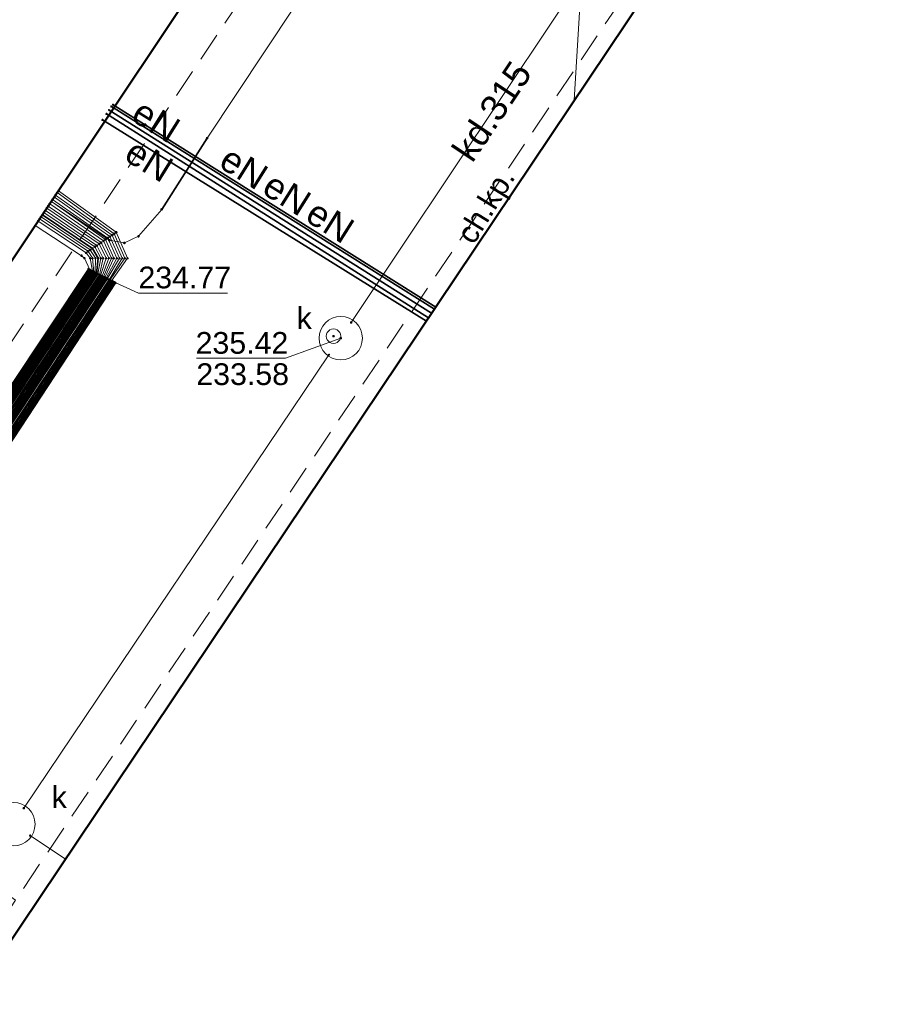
# Model space of a CAD drawing. Header units: metres. Extents: x 6603648 to 6604252, y 5739748 to 5740166.
# Tile 56 of 114: x 6603723 to 6603753, y 5740054 to 5740088. Entities that reach past the tile are written whole.
import ezdxf
from ezdxf.enums import TextEntityAlignment as Align

# ---------------------------------------------------------------- set-up
doc = ezdxf.new("R2010")
doc.units = ezdxf.units.M
doc.linetypes.add('PRZER2-1', pattern=[1.5, 1, -0.5])
doc.layers.get('0').update_dxf_attribs({"linetype": 'CONTINUOUS'})
for name, color, linetype, lineweight, true_color in [('GESBZO', 7, 'CONTINUOUS', 50, 0x0a0909), ('GSPPRB', 7, 'CONTINUOUS', 18, 0x0a0909), ('GSSKOD', 7, 'CONTINUOUS', 18, 0x0a0909), ('GSSKOD_O', 7, 'CONTINUOUS', 18, 0x0a0909), ('GULENN', 1, 'CONTINUOUS', 18, 0xff0000), ('GULENN_O', 1, 'CONTINUOUS', 18, 0xff0000), ('GULEOR', 1, 'CONTINUOUS', 35, 0xff0000), ('GULKDP', 7, 'CONTINUOUS', 18, 0x803300), ('GULKDP_O', 7, 'CONTINUOUS', 18, 0x803300), ('GUPKWZ', 7, 'CONTINUOUS', 18, 0x0a0909), ('GUPKWZ_O', 7, 'CONTINUOUS', 18, 0x0a0909), ('GUSETS', 7, 'CONTINUOUS', 25, 0x0a0909), ('GUSIKP', 7, 'CONTINUOUS', 18, 0x0a0909)]:
    doc.layers.add(name, color=color, linetype=linetype, lineweight=lineweight, true_color=true_color)
for name, color, linetype, true_color in [('GUPESH', 1, 'CONTINUOUS', 0xff0000), ('GUPESH_O', 1, 'CONTINUOUS', 0xff0000), ('GUPKSH', 7, 'CONTINUOUS', 0x803300), ('GUPKSH_O', 7, 'CONTINUOUS', 0x803300)]:
    doc.layers.add(name, color=color, linetype=linetype, true_color=true_color)
doc.styles.add('Arial', font='arial.ttf')

# ---------------------------------------------------------------- blocks, each defined once
blk = doc.blocks.new('GSPPRB0')
at = {"color": 0, "lineweight": 18}
blk.add_lwpolyline([(-0.007955, 0.0225), (0.007955, 0.0225), (0.0225, 0.007955), (0.0225, -0.007955), (0.007955, -0.0225), (-0.007955, -0.0225), (-0.0225, -0.007955), (-0.0225, 0.007955)], close=True, dxfattribs=at)
blk = doc.blocks.new('GUPKSH1')
blk.add_hatch(color=0).paths.add_polyline_path([(0, 0.045), (-0.011647, 0.043467), (-0.0225, 0.038971), (-0.03182, 0.03182), (-0.038971, 0.0225), (-0.043467, 0.011647), (-0.045, 0), (-0.043467, -0.011647), (-0.038971, -0.0225), (-0.03182, -0.03182), (-0.0225, -0.038971), (-0.011647, -0.043467), (0, -0.045), (0.011647, -0.043467), (0.0225, -0.038971), (0.03182, -0.03182), (0.038971, -0.0225), (0.043467, -0.011647), (0.045, 0), (0.043467, 0.011647), (0.038971, 0.0225), (0.03182, 0.03182), (0.0225, 0.038971), (0.011647, 0.043467)])
blk = doc.blocks.new('GUPESH1')
blk.add_hatch(color=0).paths.add_polyline_path([(0, 0.045), (-0.011647, 0.043467), (-0.0225, 0.038971), (-0.03182, 0.03182), (-0.038971, 0.0225), (-0.043467, 0.011647), (-0.045, 0), (-0.043467, -0.011647), (-0.038971, -0.0225), (-0.03182, -0.03182), (-0.0225, -0.038971), (-0.011647, -0.043467), (0, -0.045), (0.011647, -0.043467), (0.0225, -0.038971), (0.03182, -0.03182), (0.038971, -0.0225), (0.043467, -0.011647), (0.045, 0), (0.043467, 0.011647), (0.038971, 0.0225), (0.03182, 0.03182), (0.0225, 0.038971), (0.011647, 0.043467)])
blk = doc.blocks.new('GUPKWZ1_1')
at = {"color": 0}
blk.add_lwpolyline([(0.25, 0), (0.241481, -0.064705), (0.216506, -0.125), (0.176777, -0.176777), (0.125, -0.216506), (0.064705, -0.241481), (0, -0.25), (-0.064705, -0.241481), (-0.125, -0.216506), (-0.176777, -0.176777), (-0.216506, -0.125), (-0.241481, -0.064705), (-0.25, 0), (-0.241481, 0.064705), (-0.216506, 0.125), (-0.176777, 0.176777), (-0.125, 0.216506), (-0.064705, 0.241481), (0, 0.25), (0.064705, 0.241481), (0.125, 0.216506), (0.176777, 0.176777), (0.216506, 0.125), (0.241481, 0.064705)], close=True, dxfattribs=at)

msp = doc.modelspace()

# ---------------------------------------------------------------- linework, layer by layer
at = {"layer": 'GESBZO', "color": 18, "linetype": 'Continuous', "lineweight": 50, "true_color": 0x0a0909}
for points in [[(6603761.366, 5740113.074), (6603795.022, 5740090.472), (6603791.683, 5740085.493), (6603799.835, 5740079.991), (6603757.379, 5740016.708), (6603715.538, 5740044.785)], [(6603705.07, 5740069.59), (6603707.31, 5740068.07), (6603712.5, 5740064.58), (6603712.94, 5740064.28), (6603728.85, 5740088.08), (6603728.5, 5740088.32), (6603725.42, 5740090.37), (6603720.97, 5740093.36)]]:
    msp.add_lwpolyline(points, close=True, dxfattribs=at)
at = {"layer": 'GSSKOD', "color": 18, "linetype": 'PRZER2-1', "lineweight": 18, "true_color": 0x0a0909}
for points in [[(6603715.538, 5740044.785), (6603761.366, 5740113.074), (6603760.932, 5740113.366), (6603723.23, 5740057.39), (6603714.64, 5740044.58), (6603715.18, 5740044.25)], [(6603704.84, 5740070.9), (6603720.66, 5740094.71), (6603725.86, 5740091.24), (6603726.2, 5740091.73), (6603731.02, 5740088.51), (6603714.22, 5740063.42), (6603723.23, 5740057.39), (6603714.64, 5740044.58), (6603715.18, 5740044.25), (6603709.86, 5740036.43), (6603702.4, 5740041.46)], [(6603707.31, 5740068.07), (6603706.34, 5740066.62), (6603711.52, 5740063.14), (6603712.5, 5740064.58), (6603712.94, 5740064.28), (6603728.85, 5740088.08), (6603728.5, 5740088.32), (6603729.21, 5740089.38), (6603727.51, 5740090.52), (6603726.14, 5740091.44), (6603725.42, 5740090.37), (6603720.97, 5740093.36), (6603705.07, 5740069.59)]]:
    msp.add_lwpolyline(points, close=True, dxfattribs=at)
at = {"layer": 'GULENN', "color": 1, "linetype": 'Continuous', "lineweight": 18, "true_color": 0xff0000}
for points in [[(6603724.47, 5740081.52), (6603726.47, 5740080.18), (6603726.99, 5740080.09), (6603727.48, 5740080.32), (6603728.28, 5740081.25), (6603729.85, 5740083.71), (6603732.86, 5740088.23), (6603734.31, 5740090.7), (6603734.13, 5740091.12), (6603732.04, 5740093.15), (6603728.53, 5740095.6), (6603728.45, 5740095.87), (6603729.62, 5740110.12), (6603729.51, 5740110.39)], [(6603742.539, 5740085.02), (6603743.009, 5740092.809), (6603746.277, 5740092.425), (6603747.284, 5740102.057), (6603741.364, 5740102.434), (6603741.455, 5740103.182)], [(6603726.461, 5740084.681), (6603737.609, 5740077.662)], [(6603726.542, 5740084.802), (6603737.704, 5740077.803)], [(6603726.598, 5740084.864), (6603737.755, 5740077.877)], [(6603726.232, 5740084.339), (6603737.429, 5740077.393)], [(6603726.371, 5740084.547), (6603737.504, 5740077.504)], [(6603724.71, 5740081.89), (6603726.71, 5740080.46), (6603727.1, 5740079.56), (6603726.55, 5740078.78), (6603707.3, 5740049.54), (6603706.74, 5740047.98), (6603706.31, 5740046.43), (6603705.58, 5740040.93), (6603705.67, 5740040.59), (6603705.77, 5740040.15), (6603705.89, 5740039.88), (6603722.8, 5740026.23), (6603723.59, 5740025.67), (6603751.47, 5740006.73), (6603752.65, 5740005.84), (6603753.29, 5740005.63)], [(6603724.47, 5740081.52), (6603726.34, 5740080.21), (6603726.63, 5740079.56), (6603726.31, 5740078.9), (6603707.04, 5740049.72), (6603706.37, 5740048.07), (6603706.02, 5740046.54), (6603705.27, 5740040.96), (6603705.32, 5740040.5), (6603705.46, 5740039.97), (6603705.69, 5740039.61), (6603722.59, 5740025.99), (6603723.4, 5740025.41), (6603751.33, 5740006.47), (6603753.69, 5740004.21)], [(6603724.51, 5740081.59), (6603726.42, 5740080.26), (6603726.73, 5740079.56), (6603726.36, 5740078.87), (6603707.09, 5740049.69), (6603706.45, 5740048.05), (6603706.06, 5740046.53), (6603705.33, 5740040.95), (6603705.39, 5740040.52), (6603705.53, 5740040.01), (6603705.73, 5740039.66), (6603722.62, 5740026.02), (6603723.43, 5740025.46), (6603751.35, 5740006.51), (6603752.61, 5740005.67), (6603753.33, 5740005.46)], [(6603724.57, 5740081.67), (6603726.49, 5740080.31), (6603726.82, 5740079.56), (6603726.4, 5740078.85), (6603707.15, 5740049.65), (6603706.51, 5740048.04), (6603706.14, 5740046.5), (6603705.4, 5740040.95), (6603705.45, 5740040.54), (6603705.58, 5740040.04), (6603705.78, 5740039.73), (6603722.69, 5740026.1), (6603723.47, 5740025.52), (6603751.39, 5740006.58), (6603753.74, 5740004.27)], [(6603724.61, 5740081.74), (6603726.57, 5740080.36), (6603726.92, 5740079.56), (6603726.46, 5740078.82), (6603707.2, 5740049.61), (6603706.59, 5740048.02), (6603706.19, 5740046.48), (6603705.45, 5740040.94), (6603705.53, 5740040.56), (6603705.65, 5740040.08), (6603705.81, 5740039.77), (6603722.71, 5740026.13), (6603723.51, 5740025.56), (6603751.41, 5740006.62), (6603752.63, 5740005.76), (6603753.31, 5740005.54)], [(6603724.67, 5740081.83), (6603726.64, 5740080.41), (6603727.01, 5740079.56), (6603726.49, 5740078.8), (6603707.25, 5740049.58), (6603706.66, 5740048), (6603706.27, 5740046.45), (6603705.52, 5740040.93), (6603705.59, 5740040.57), (6603705.7, 5740040.11), (6603705.86, 5740039.84), (6603722.78, 5740026.2), (6603723.56, 5740025.63), (6603751.45, 5740006.69), (6603753.83, 5740004.41)], [(6603724.26, 5740081.21), (6603726.04, 5740080), (6603726.26, 5740079.56), (6603726.13, 5740078.99), (6603706.84, 5740049.87), (6603706.07, 5740048.15), (6603705.78, 5740046.63), (6603705.02, 5740040.98), (6603705.04, 5740040.44), (6603705.22, 5740039.84), (6603705.54, 5740039.4), (6603722.41, 5740025.78), (6603723.24, 5740025.2), (6603751.21, 5740006.24), (6603752.54, 5740005.41), (6603753.38, 5740005.23)], [(6603724.31, 5740081.29), (6603726.12, 5740080.06), (6603726.36, 5740079.56), (6603726.17, 5740078.97), (6603706.9, 5740049.83), (6603706.16, 5740048.13), (6603705.81, 5740046.62), (6603705.08, 5740040.98), (6603705.12, 5740040.46), (6603705.29, 5740039.87), (6603705.57, 5740039.44), (6603722.44, 5740025.82), (6603723.27, 5740025.24), (6603751.23, 5740006.28), (6603752.56, 5740005.5), (6603753.36, 5740005.31)], [(6603724.36, 5740081.36), (6603726.19, 5740080.1), (6603726.45, 5740079.56), (6603726.22, 5740078.94), (6603706.95, 5740049.79), (6603706.22, 5740048.11), (6603705.9, 5740046.59), (6603705.15, 5740040.97), (6603705.18, 5740040.47), (6603705.34, 5740039.9), (6603705.62, 5740039.51), (6603722.5, 5740025.89), (6603723.32, 5740025.31), (6603751.27, 5740006.35), (6603753.65, 5740004.14)], [(6603724.41, 5740081.44), (6603726.27, 5740080.16), (6603726.55, 5740079.56), (6603726.27, 5740078.92), (6603706.99, 5740049.76), (6603706.3, 5740048.09), (6603705.94, 5740046.57), (6603705.2, 5740040.96), (6603705.26, 5740040.49), (6603705.41, 5740039.94), (6603705.65, 5740039.56), (6603722.53, 5740025.92), (6603723.35, 5740025.35), (6603751.29, 5740006.4), (6603752.58, 5740005.58), (6603753.34, 5740005.39)], [(6603724.01, 5740080.84), (6603725.67, 5740079.75), (6603725.81, 5740079.56), (6603725.89, 5740079.11), (6603706.6, 5740050.04), (6603705.7, 5740048.25), (6603705.45, 5740046.75), (6603704.7, 5740041.01), (6603704.7, 5740040.36), (6603704.92, 5740039.67), (6603705.33, 5740039.12), (6603722.18, 5740025.52), (6603723.04, 5740024.93), (6603751.05, 5740005.94), (6603751.84, 5740005.21), (6603751.89, 5740004.79), (6603750.95, 5740003.31), (6603741.64, 5739989.79), (6603741.77, 5739989.39)], [(6603724.06, 5740080.92), (6603725.74, 5740079.8), (6603725.89, 5740079.56), (6603725.94, 5740079.08), (6603706.64, 5740050.01), (6603705.77, 5740048.23), (6603705.53, 5740046.72), (6603704.77, 5740041), (6603704.78, 5740040.37), (6603704.98, 5740039.7), (6603705.38, 5740039.18), (6603722.22, 5740025.57), (6603723.08, 5740024.98), (6603751.08, 5740006.01), (6603751.94, 5740005.23), (6603751.95, 5740004.75), (6603750.99, 5740003.25), (6603741.71, 5739989.78), (6603736.55, 5739982.04), (6603736.2, 5739981.8), (6603735.78, 5739981.89), (6603722.86, 5739991.05)], [(6603724.11, 5740080.99), (6603725.81, 5740079.85), (6603725.99, 5740079.56), (6603725.98, 5740079.06), (6603706.69, 5740049.97), (6603705.86, 5740048.21), (6603705.57, 5740046.71), (6603704.83, 5740041), (6603704.85, 5740040.39), (6603705.04, 5740039.73), (6603705.41, 5740039.22), (6603722.26, 5740025.62), (6603723.12, 5740025.03), (6603751.11, 5740006.05), (6603752.05, 5740005.24), (6603752, 5740004.71), (6603751.04, 5740003.2), (6603741.76, 5739989.76), (6603741.84, 5739989.39)], [(6603724.16, 5740081.06), (6603725.89, 5740079.9), (6603726.08, 5740079.56), (6603726.03, 5740079.04), (6603706.74, 5740049.94), (6603705.92, 5740048.19), (6603705.66, 5740046.68), (6603704.9, 5740040.99), (6603704.92, 5740040.41), (6603705.1, 5740039.77), (6603705.46, 5740039.29), (6603722.32, 5740025.68), (6603723.15, 5740025.08), (6603751.15, 5740006.12), (6603752.15, 5740005.25), (6603752.07, 5740004.66), (6603751.08, 5740003.16), (6603741.72, 5739989.57), (6603741.4, 5739989.5)], [(6603724.21, 5740081.14), (6603725.97, 5740079.96), (6603726.18, 5740079.56), (6603726.07, 5740079.02), (6603706.8, 5740049.9), (6603706, 5740048.17), (6603705.69, 5740046.66), (6603704.95, 5740040.99), (6603704.99, 5740040.42), (6603705.16, 5740039.8), (6603705.49, 5740039.34), (6603722.36, 5740025.72), (6603723.19, 5740025.14), (6603751.17, 5740006.17), (6603752.26, 5740005.27), (6603752.13, 5740004.61), (6603751.12, 5740003.11), (6603741.88, 5739989.73), (6603741.92, 5739989.4)], [(6603723.91, 5740080.69), (6603725.51, 5740079.65), (6603725.61, 5740079.56), (6603725.8, 5740079.16), (6603706.48, 5740050.12), (6603705.54, 5740048.29), (6603705.33, 5740046.8), (6603704.58, 5740041.02), (6603704.58, 5740040.33), (6603704.8, 5740039.6), (6603705.25, 5740039), (6603722.09, 5740025.41), (6603722.96, 5740024.82), (6603750.98, 5740005.83), (6603751.74, 5740005.2), (6603751.83, 5740004.84), (6603750.91, 5740003.35), (6603741.61, 5739989.8), (6603741.7, 5739989.38)]]:
    msp.add_lwpolyline(points, dxfattribs=at)
at = {"layer": 'GULEOR', "color": 1, "linetype": 'Continuous', "lineweight": 35, "true_color": 0xff0000}
for points in [[(6603726.461, 5740084.681), (6603737.609, 5740077.662)], [(6603726.542, 5740084.802), (6603737.704, 5740077.803)], [(6603726.598, 5740084.864), (6603737.755, 5740077.877)], [(6603726.232, 5740084.339), (6603737.429, 5740077.393)], [(6603726.371, 5740084.547), (6603737.504, 5740077.504)], [(6603729.85, 5740083.71), (6603728.28, 5740081.25)], [(6603724.16, 5740081.06), (6603725.89, 5740079.9), (6603726.08, 5740079.56), (6603726.03, 5740079.04), (6603706.74, 5740049.94), (6603705.92, 5740048.19), (6603705.66, 5740046.68), (6603704.9, 5740040.99), (6603704.92, 5740040.41), (6603705.1, 5740039.77), (6603705.46, 5740039.29), (6603722.32, 5740025.68), (6603723.15, 5740025.08), (6603751.15, 5740006.12)], [(6603725.75, 5740079.18), (6603706.43, 5740050.16), (6603705.47, 5740048.31), (6603705.27, 5740046.82), (6603704.51, 5740041.03)], [(6603725.8, 5740079.16), (6603706.48, 5740050.12), (6603705.54, 5740048.29), (6603705.33, 5740046.8), (6603704.58, 5740041.02), (6603704.58, 5740040.33), (6603704.8, 5740039.6), (6603705.25, 5740039), (6603722.09, 5740025.41), (6603722.96, 5740024.82), (6603750.98, 5740005.83)], [(6603725.84, 5740079.13), (6603706.54, 5740050.08), (6603705.62, 5740048.27), (6603705.4, 5740046.77), (6603704.65, 5740041.02)], [(6603725.89, 5740079.11), (6603706.6, 5740050.04), (6603705.7, 5740048.25), (6603705.45, 5740046.75), (6603704.7, 5740041.01), (6603704.7, 5740040.36), (6603704.92, 5740039.67), (6603705.33, 5740039.12), (6603722.18, 5740025.52), (6603723.04, 5740024.93), (6603751.05, 5740005.94)], [(6603725.94, 5740079.08), (6603706.64, 5740050.01), (6603705.77, 5740048.23), (6603705.53, 5740046.72), (6603704.77, 5740041), (6603704.78, 5740040.37), (6603704.98, 5740039.7), (6603705.38, 5740039.18), (6603722.22, 5740025.57), (6603723.08, 5740024.98), (6603751.08, 5740006.01)], [(6603725.98, 5740079.06), (6603706.69, 5740049.97), (6603705.86, 5740048.21), (6603705.57, 5740046.71), (6603704.83, 5740041), (6603704.85, 5740040.39), (6603705.04, 5740039.73), (6603705.41, 5740039.22), (6603722.26, 5740025.62), (6603723.12, 5740025.03), (6603751.11, 5740006.05)], [(6603726.07, 5740079.02), (6603706.8, 5740049.9), (6603706, 5740048.17), (6603705.69, 5740046.66), (6603704.95, 5740040.99), (6603704.99, 5740040.42), (6603705.16, 5740039.8), (6603705.49, 5740039.34), (6603722.36, 5740025.72), (6603723.19, 5740025.14), (6603751.17, 5740006.17)], [(6603726.13, 5740078.99), (6603706.84, 5740049.87), (6603706.07, 5740048.15), (6603705.78, 5740046.63), (6603705.02, 5740040.98), (6603705.04, 5740040.44), (6603705.22, 5740039.84), (6603705.54, 5740039.4), (6603722.41, 5740025.78), (6603723.24, 5740025.2), (6603751.21, 5740006.24)], [(6603726.17, 5740078.97), (6603706.9, 5740049.83), (6603706.16, 5740048.13), (6603705.81, 5740046.62), (6603705.08, 5740040.98), (6603705.12, 5740040.46), (6603705.29, 5740039.87), (6603705.57, 5740039.44), (6603722.44, 5740025.82), (6603723.27, 5740025.24), (6603751.23, 5740006.28)], [(6603726.22, 5740078.94), (6603706.95, 5740049.79), (6603706.22, 5740048.11), (6603705.9, 5740046.59), (6603705.15, 5740040.97), (6603705.18, 5740040.47), (6603705.34, 5740039.9), (6603705.62, 5740039.51), (6603722.5, 5740025.89), (6603723.32, 5740025.31), (6603751.27, 5740006.35)], [(6603726.27, 5740078.92), (6603706.99, 5740049.76), (6603706.3, 5740048.09), (6603705.94, 5740046.57), (6603705.2, 5740040.96), (6603705.26, 5740040.49), (6603705.41, 5740039.94), (6603705.65, 5740039.56), (6603722.53, 5740025.92), (6603723.35, 5740025.35), (6603751.29, 5740006.4)], [(6603726.31, 5740078.9), (6603707.04, 5740049.72), (6603706.37, 5740048.07), (6603706.02, 5740046.54), (6603705.27, 5740040.96), (6603705.32, 5740040.5), (6603705.46, 5740039.97), (6603705.69, 5740039.61), (6603722.59, 5740025.99), (6603723.4, 5740025.41), (6603751.33, 5740006.47)], [(6603726.36, 5740078.87), (6603707.09, 5740049.69), (6603706.45, 5740048.05), (6603706.06, 5740046.53), (6603705.33, 5740040.95), (6603705.39, 5740040.52), (6603705.53, 5740040.01), (6603705.73, 5740039.66), (6603722.62, 5740026.02), (6603723.43, 5740025.46), (6603751.35, 5740006.51)], [(6603726.4, 5740078.85), (6603707.15, 5740049.65), (6603706.51, 5740048.04), (6603706.14, 5740046.5), (6603705.4, 5740040.95), (6603705.45, 5740040.54), (6603705.58, 5740040.04), (6603705.78, 5740039.73), (6603722.69, 5740026.1), (6603723.47, 5740025.52), (6603751.39, 5740006.58)], [(6603726.46, 5740078.82), (6603707.2, 5740049.61), (6603706.59, 5740048.02), (6603706.19, 5740046.48), (6603705.45, 5740040.94), (6603705.53, 5740040.56), (6603705.65, 5740040.08), (6603705.81, 5740039.77), (6603722.71, 5740026.13), (6603723.51, 5740025.56), (6603751.41, 5740006.62)], [(6603726.49, 5740078.8), (6603707.25, 5740049.58), (6603706.66, 5740048), (6603706.27, 5740046.45), (6603705.52, 5740040.93), (6603705.59, 5740040.57), (6603705.7, 5740040.11), (6603705.86, 5740039.84), (6603722.78, 5740026.2), (6603723.56, 5740025.63), (6603751.45, 5740006.69)], [(6603726.55, 5740078.78), (6603707.3, 5740049.54), (6603706.74, 5740047.98), (6603706.31, 5740046.43), (6603705.58, 5740040.93), (6603705.67, 5740040.59), (6603705.77, 5740040.15), (6603705.89, 5740039.88), (6603722.8, 5740026.23), (6603723.59, 5740025.67), (6603751.47, 5740006.73)], [(6603726.59, 5740078.76), (6603707.35, 5740049.5), (6603706.81, 5740047.96), (6603706.39, 5740046.41), (6603705.65, 5740040.92), (6603705.73, 5740040.6), (6603705.83, 5740040.17), (6603705.94, 5740039.95), (6603722.86, 5740026.3), (6603723.63, 5740025.73), (6603751.52, 5740006.81)], [(6603726.64, 5740078.73), (6603707.39, 5740049.47), (6603706.88, 5740047.94), (6603706.44, 5740046.39), (6603705.7, 5740040.92), (6603705.79, 5740040.62), (6603705.9, 5740040.21), (6603705.98, 5740040), (6603722.9, 5740026.34), (6603723.67, 5740025.77), (6603751.54, 5740006.85)], [(6603726.68, 5740078.71), (6603707.45, 5740049.43), (6603706.96, 5740047.92), (6603706.51, 5740046.36), (6603705.77, 5740040.91), (6603705.86, 5740040.63), (6603705.96, 5740040.25), (6603706.02, 5740040.06), (6603722.95, 5740026.4), (6603723.7, 5740025.82), (6603751.56, 5740006.89)]]:
    msp.add_lwpolyline(points, dxfattribs=at)
at = {"layer": 'GULKDP', "color": 36, "linetype": 'Continuous', "lineweight": 18, "true_color": 0x803300}
for points in [[(6603734.829, 5740077.342), (6603755.701, 5740108.58)], [(6603723.514, 5740060.564), (6603734.061, 5740076.227)], [(6603723.736, 5740059.616), (6603724.961, 5740058.798)]]:
    msp.add_lwpolyline(points, dxfattribs=at)
at = {"layer": 'GUPESH_O', "color": 1, "linetype": 'Continuous', "lineweight": 13, "true_color": 0xff0000, "flags": 128}
msp.add_lwpolyline([(6603726.55, 5740078.78), (6603727.476, 5740078.35), (6603730.556, 5740078.35)], dxfattribs=at)
at = {"layer": 'GUPKSH_O', "color": 36, "linetype": 'Continuous', "lineweight": 13, "true_color": 0x803300, "flags": 128}
msp.add_lwpolyline([(6603734.469, 5740076.799), (6603732.558, 5740076.105), (6603729.478, 5740076.105)], dxfattribs=at)
at = {"layer": 'GUSETS', "color": 18, "linetype": 'Continuous', "lineweight": 25, "true_color": 0x0a0909}
msp.add_lwpolyline([(6603705.07, 5740069.59), (6603707.31, 5740068.07), (6603712.5, 5740064.58), (6603712.94, 5740064.28), (6603728.85, 5740088.08), (6603728.5, 5740088.32), (6603725.42, 5740090.37), (6603720.97, 5740093.36)], close=True, dxfattribs=at)
at = {"layer": 'GUSIKP', "color": 36, "linetype": 'Continuous', "lineweight": 18, "true_color": 0x803300}
for points in [[(6603734.469, 5740076.049, -1), (6603734.469, 5740077.549, -1)], [(6603723.153, 5740059.261, -1), (6603723.153, 5740060.761, -1)]]:
    msp.add_lwpolyline(points, format="xyb", close=True, dxfattribs=at)

# ---------------------------------------------------------------- block references
at = {"layer": 'GSPPRB', "color": 18, "linetype": 'Continuous', "lineweight": 18, "true_color": 0x0a0909, "rotation": 90}
for p in [(6603726.461, 5740084.681), (6603726.542, 5740084.802), (6603726.598, 5740084.864), (6603726.232, 5740084.339), (6603726.371, 5740084.547), (6603729.85, 5740083.71), (6603728.28, 5740081.25), (6603726.27, 5740080.16), (6603726.34, 5740080.21), (6603726.42, 5740080.26), (6603726.47, 5740080.18), (6603726.49, 5740080.31), (6603726.57, 5740080.36), (6603726.64, 5740080.41), (6603726.71, 5740080.46), (6603727.48, 5740080.32), (6603725.74, 5740079.8), (6603725.81, 5740079.85), (6603725.89, 5740079.9), (6603725.97, 5740079.96), (6603726.04, 5740080), (6603726.12, 5740080.06), (6603726.19, 5740080.1), (6603726.99, 5740080.09), (6603725.51, 5740079.65), (6603725.61, 5740079.56), (6603725.67, 5740079.75), (6603725.81, 5740079.56), (6603725.89, 5740079.56), (6603725.99, 5740079.56), (6603726.08, 5740079.56), (6603726.18, 5740079.56), (6603726.26, 5740079.56), (6603726.36, 5740079.56), (6603726.45, 5740079.56), (6603726.55, 5740079.56), (6603726.63, 5740079.56), (6603726.73, 5740079.56), (6603726.82, 5740079.56), (6603726.92, 5740079.56), (6603727.01, 5740079.56), (6603727.1, 5740079.56), (6603725.75, 5740079.18), (6603725.8, 5740079.16), (6603725.84, 5740079.13), (6603725.89, 5740079.11), (6603725.94, 5740079.08), (6603725.98, 5740079.06), (6603726.03, 5740079.04), (6603726.07, 5740079.02), (6603726.13, 5740078.99), (6603726.17, 5740078.97), (6603726.22, 5740078.94), (6603726.27, 5740078.92), (6603726.31, 5740078.9), (6603726.36, 5740078.87), (6603726.4, 5740078.85), (6603726.46, 5740078.82), (6603726.49, 5740078.8), (6603726.55, 5740078.78), (6603726.59, 5740078.76), (6603726.64, 5740078.73), (6603726.68, 5740078.71), (6603734.829, 5740077.342), (6603734.061, 5740076.227), (6603723.514, 5740060.564), (6603723.736, 5740059.616)]:
    msp.add_blockref('GSPPRB0', p, dxfattribs=at)
at = {"layer": 'GUPESH', "color": 1, "linetype": 'Continuous', "lineweight": 5, "true_color": 0xff0000, "rotation": 90}
for p in [(6603729.85, 5740083.71), (6603724.67, 5740081.83), (6603724.47, 5740081.52), (6603724.51, 5740081.59), (6603724.57, 5740081.67), (6603724.61, 5740081.74), (6603724.21, 5740081.14), (6603724.26, 5740081.21), (6603724.31, 5740081.29), (6603724.36, 5740081.36), (6603724.41, 5740081.44), (6603728.28, 5740081.25), (6603724.01, 5740080.84), (6603724.06, 5740080.92), (6603724.11, 5740080.99), (6603724.16, 5740081.06), (6603723.91, 5740080.69), (6603726.71, 5740080.46), (6603726.27, 5740080.16), (6603726.34, 5740080.21), (6603726.42, 5740080.26), (6603726.47, 5740080.18), (6603726.49, 5740080.31), (6603726.57, 5740080.36), (6603726.64, 5740080.41), (6603727.48, 5740080.32), (6603725.74, 5740079.8), (6603725.81, 5740079.85), (6603725.89, 5740079.9), (6603725.97, 5740079.96), (6603726.04, 5740080), (6603726.12, 5740080.06), (6603726.19, 5740080.1), (6603726.99, 5740080.09), (6603725.51, 5740079.65), (6603725.67, 5740079.75), (6603725.75, 5740079.18), (6603725.8, 5740079.16), (6603725.84, 5740079.13), (6603725.89, 5740079.11), (6603725.94, 5740079.08), (6603725.98, 5740079.06), (6603726.03, 5740079.04), (6603726.07, 5740079.02), (6603726.13, 5740078.99), (6603726.17, 5740078.97), (6603726.22, 5740078.94), (6603726.27, 5740078.92), (6603726.31, 5740078.9), (6603726.36, 5740078.87), (6603726.4, 5740078.85), (6603726.46, 5740078.82), (6603726.49, 5740078.8), (6603726.55, 5740078.78), (6603726.59, 5740078.76), (6603726.64, 5740078.73), (6603726.68, 5740078.71)]:
    msp.add_blockref('GUPESH1', p, dxfattribs=at)
at = {"layer": 'GUPKSH', "color": 36, "linetype": 'Continuous', "lineweight": 5, "true_color": 0x803300, "rotation": 90}
for p in [(6603734.829, 5740077.342), (6603734.22, 5740076.87), (6603734.469, 5740076.799), (6603723.514, 5740060.564)]:
    msp.add_blockref('GUPKSH1', p, dxfattribs=at)
at = {"layer": 'GUPKWZ', "color": 18, "linetype": 'Continuous', "lineweight": 18, "true_color": 0x0a0909, "rotation": 90}
msp.add_blockref('GUPKWZ1_1', (6603734.22, 5740076.87), dxfattribs=at)

# ---------------------------------------------------------------- texts
at = {"layer": 'GSSKOD_O', "color": 18, "linetype": 'Continuous', "lineweight": 0, "true_color": 0x0a0909, "style": 'Arial'}
msp.add_text('ch.kp.', height=0.75, rotation=58.3609, dxfattribs=at).set_placement((6603739.794, 5740081.184), align=Align.CENTER)
at = {"layer": 'GULENN_O', "color": 1, "linetype": 'Continuous', "lineweight": 0, "true_color": 0xff0000, "style": 'Arial'}
for rotation, p in [(327.9107, (6603727.851, 5740083.934)), (328.1868, (6603727.61, 5740082.566)), (327.9434, (6603730.885, 5740082.315)), (327.8047, (6603732.373, 5740081.407)), (327.6816, (6603733.866, 5740080.462))]:
    msp.add_text('eN', height=0.9, rotation=rotation, dxfattribs=at).set_placement(p, align=Align.CENTER)
at = {"layer": 'GULKDP_O', "color": 36, "linetype": 'Continuous', "lineweight": 0, "true_color": 0x803300, "style": 'Arial'}
msp.add_text('kd.315', height=0.9, rotation=56.2507, dxfattribs=at).set_placement((6603740.066, 5740084.391), align=Align.CENTER)
at = {"layer": 'GUPESH_O', "color": 1, "linetype": 'Continuous', "lineweight": 0, "true_color": 0xff0000, "style": 'Arial'}
msp.add_text('234.77', height=0.75, rotation=360, dxfattribs=at).set_placement((6603727.476, 5740078.522))
at = {"layer": 'GUPKSH_O', "color": 36, "linetype": 'Continuous', "lineweight": 0, "true_color": 0x803300, "style": 'Arial'}
for s, p in [('235.42', (6603729.453, 5740076.262)), ('233.58', (6603729.478, 5740075.182))]:
    msp.add_text(s, height=0.75, rotation=360, dxfattribs=at).set_placement(p)
at = {"layer": 'GUPKWZ_O', "color": 18, "linetype": 'Continuous', "lineweight": 0, "true_color": 0x0a0909, "style": 'Arial'}
for p in [(6603733.47, 5740077.12), (6603725.003, 5740060.57)]:
    msp.add_text('k', height=0.75, rotation=360, dxfattribs=at).set_placement(p, align=Align.RIGHT)

doc.saveas('drawing.dxf')
